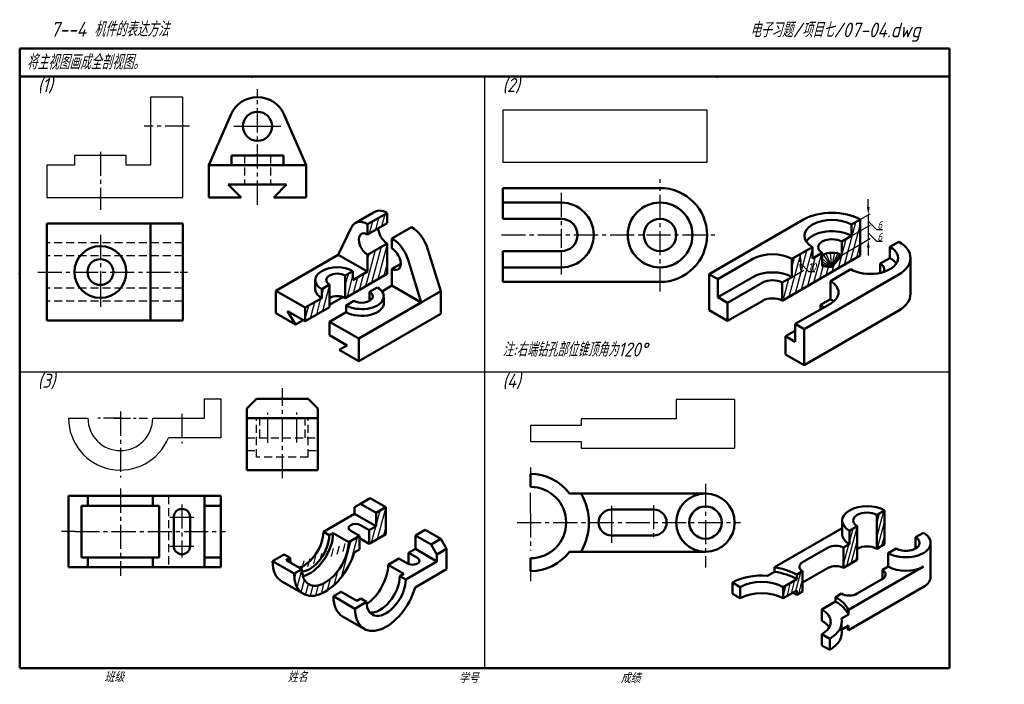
# Model space of a CAD drawing. Header units: millimetres. Extents: x 79 to 428, y 66 to 302.
import ezdxf

# ---------------------------------------------------------------- set-up
doc = ezdxf.new("R2010")
doc.units = ezdxf.units.MM
doc.header["$LTSCALE"] = 0.9
doc.linetypes.add('CENTER2', pattern=[28.575, 19.05, -3.175, 3.175, -3.175])
doc.linetypes.add('DASHED2', pattern=[9.525, 6.35, -3.175])
for name, color, linetype in [('剖面线层', 7, 'Continuous'), ('尺寸层', 221, 'Continuous'), ('细实线层', 7, 'Continuous')]:
    doc.layers.add(name, color=color, linetype=linetype)
for name, color, linetype, lineweight in [('文字层', 227, 'Continuous', 20), ('点画线层', 3, 'CENTER2', 25), ('粗实线层', 7, 'Continuous', 50), ('虚线层', 2, 'DASHED2', 25)]:
    doc.layers.add(name, color=color, linetype=linetype, lineweight=lineweight)
doc.styles.add('工程字体（斜）', font='gbeitc.shx', dxfattribs={"bigfont": 'gbcbig.shx'})
doc.styles.add('工程斜体', font='gbeitc.shx', dxfattribs={"bigfont": 'gbcbig.shx'})

msp = doc.modelspace()

# ---------------------------------------------------------------- hatches: boundary and pattern name
at = {"layer": '剖面线层', "ltscale": 0.5}
h = msp.add_hatch(dxfattribs=at)
h.set_pattern_fill('ANSI31', scale=0.56, angle=30, style=0)
h.set_pattern_definition([(75, (39.8552, 36.2009), (-1.717416, 0.46018), [])])
h.paths.add_polyline_path([(188.9, 200.2), (188.9, 208.2), (186.13, 206.6), (186.13, 203.4), (180.24, 200), (180.24, 195.2)])
h.paths.add_polyline_path([(209.33, 212), (209.33, 222.8), (202.41, 218.8), (202.41, 212.8), (197.21, 209.8), (197.21, 213), (194.44, 211.4), (194.44, 203.4)])
h.paths.add_polyline_path([(209.33, 230), (209.33, 233.6), (202.41, 229.6), (202.41, 226)])
h = msp.add_hatch(dxfattribs=at)
h.set_pattern_fill('ANSI31', scale=0.56, angle=30, style=0)
h.set_pattern_definition([(75, (71.4685, 35.9175), (-1.717416, 0.46018), [])])
h.paths.add_polyline_path([(374.17, 225.47), (377.29, 227.27), (377.29, 231.27), (374.17, 229.47)])
h.paths.add_polyline_path([(374.17, 225.47), (370.71, 223.47), (370.71, 218.67), (377.29, 222.47), (377.29, 227.27)])
h.paths.add_polyline_path([(377.29, 218.47), (377.29, 222.47), (370.71, 218.67), (367.24, 214.36), (363.78, 214.67), (363.78, 219.47), (360.32, 217.47), (360.32, 221.47), (353.04, 217.27), (353.04, 210.87), (349.58, 208.87), (349.58, 202.47)])
h.paths.add_polyline_path([(358.5, 216.55), (361.88, 216.55), (361.88, 212.35), (358.5, 212.35)], flags=24)
h = msp.add_hatch(dxfattribs=at)
h.set_pattern_fill('ANSI31', scale=0.56, angle=30, style=0)
h.set_pattern_definition([(75, (46.1718, 16.1629), (-1.717416, 0.46018), [])])
edge = h.paths.add_edge_path()
edge.add_ellipse((187.39, 111.97), major_axis=(-5.88, -10.18), ratio=0.57735, start_angle=315, end_angle=495, ccw=False)
edge.add_line((179.08, 107.17), (176.31, 105.57))
edge.add_ellipse((187.39, 111.97), major_axis=(-7.84, -13.58), ratio=0.57735, start_angle=315, end_angle=472.9757)
edge.add_line((197.67, 113.1), (199.52, 114.17))
edge.add_line((199.52, 114.17), (199.52, 118.97))
edge.add_line((199.52, 118.97), (195.71, 116.77))
h.paths.add_polyline_path([(202.98, 120.97), (202.98, 116.17), (208.87, 119.57), (208.87, 129.17), (205.41, 127.17), (205.41, 122.37)])
h = msp.add_hatch(dxfattribs=at)
h.set_pattern_fill('ANSI31', scale=0.4, angle=30, style=0)
h.set_pattern_definition([(75, (79.6791, 16.2358), (-1.226726, 0.3287), [])])
h.paths.add_polyline_path([(356.84, 106.39), (354.76, 105.19), (354.76, 103.59), (349.91, 100.79), (349.91, 96.79), (354.76, 99.59), (354.76, 97.99), (356.84, 99.19)])
h.paths.add_polyline_path([(385.94, 127.99), (383.16, 126.39), (383.16, 114.39), (385.94, 115.99)])
h.paths.add_polyline_path([(376.24, 122.39), (373.47, 120.79), (373.47, 108.79), (376.24, 110.39)])
h.paths.add_polyline_path([(373.47, 115.99), (371.39, 114.79), (371.39, 107.59), (373.47, 108.79)])

# ---------------------------------------------------------------- linework, layer by layer
at = {"layer": '尺寸层', "color": 7, "ltscale": 0.5}
for p, q in [((380.13, 235.71), (380.13, 238.51)), ((377.29, 231.27), (380.82, 233.31)), ((380.13, 232.91), (380.13, 224.11)), ((380.13, 230.75), (383.01, 227.73)), ((374.17, 225.47), (380.82, 229.31)), ((383.01, 227.73), (385.15, 227.73)), ((370.71, 218.67), (380.82, 224.51)), ((380.13, 226.56), (383.01, 223.55)), ((380.13, 221.31), (380.13, 218.51)), ((383.01, 223.55), (385.15, 223.55)), ((353.04, 210.87), (357.28, 213.32)), ((356.09, 216.23), (356.09, 215.43)), ((356.09, 215.83), (358.96, 212.82)), ((358.96, 212.82), (361.11, 212.82))]:
    msp.add_line(p, q, dxfattribs=at)
for points in [[(379.66, 235.71), (380.6, 235.71), (380.13, 232.91)], [(379.66, 221.31), (380.6, 221.31), (380.13, 224.11)], [(355.62, 216.23), (356.55, 216.23), (356.09, 219.03)], [(355.62, 215.43), (356.55, 215.43), (356.09, 212.63)]]:
    msp.add_solid(points, dxfattribs=at)
at = {"layer": '点画线层', "color": 7, "ltscale": 0.5}
for p, q in [((163.32, 236.51), (163.32, 277.53)), ((139.16, 264.39), (123.08, 264.39)), ((107.55, 255.36), (107.55, 234.76)), ((306.23, 205.72), (306.23, 245.67)), ((271.16, 240.75), (271.16, 221.27)), ((107.55, 225.79), (107.55, 206.42)), ((249.93, 225.79), (326.13, 225.79)), ((85.31, 212.64), (135.86, 212.64)), ((172.15, 139.44), (172.15, 171.43)), ((114.65, 163.09), (114.65, 139.67)), ((136.5, 162.33), (136.5, 151.7)), ((166.98, 152.01), (166.98, 162.63)), ((177.33, 152.09), (177.33, 162.76)), ((260.25, 143.28), (260.25, 136.33)), ((322.35, 137.44), (322.35, 107.71)), ((114.65, 135.74), (114.65, 104.72)), ((136.5, 130.13), (136.5, 111.29)), ((303.95, 129.87), (303.95, 117.12)), ((260.25, 126.9), (260.25, 113.73)), ((132.2, 125.64), (141.07, 125.64)), ((255.48, 123.68), (334.72, 123.68)), ((98.66, 120.47), (151.92, 120.47)), ((132.17, 115.29), (141.58, 115.29)), ((260.25, 111.03), (260.25, 102.85))]:
    msp.add_line(p, q, dxfattribs=at)
at = {"layer": '点画线层', "color": 7}
for p, q in [((271.16, 220.04), (271.16, 211.74)), ((135.86, 212.64), (138.52, 212.64)), ((107.55, 206.42), (107.55, 200.27)), ((260.25, 126.9), (260.25, 134.18)), ((98.66, 120.47), (93.71, 120.47))]:
    msp.add_line(p, q, dxfattribs=at)
at = {"layer": '点画线层', "color": 7, "ltscale": 0.35}
for p, q in [((114.65, 160.72), (106.11, 160.72)), ((112.28, 160.72), (124.25, 160.72))]:
    msp.add_line(p, q, dxfattribs=at)
at = {"layer": '点画线层', "color": 7, "ltscale": 0.35, "const_width": 0.25}
msp.add_lwpolyline([(380.01, 228.91, 1), (380.26, 228.91, 1)], format="xyb", close=True, dxfattribs=at)
at = {"layer": '粗实线层', "color": 7, "ltscale": 0.5}
for p, q in [((408.91, 292.03), (78.91, 292.03)), ((78.91, 292.03), (78.91, 72.03)), ((408.91, 282.03), (408.91, 292.03)), ((238.88, 282.03), (78.91, 282.03)), ((408.91, 282.03), (238.88, 282.03)), ((408.91, 72.03), (408.91, 282.03)), ((146.07, 250.59), (153.82, 268.5)), ((180.57, 250.59), (172.82, 268.5)), ((78.91, 258.9), (78.91, 248.9)), ((154.12, 254.04), (172.52, 254.04)), ((154.12, 254.04), (154.12, 250.59)), ((172.52, 254.04), (172.52, 250.59)), ((146.07, 239.09), (146.07, 250.59)), ((146.07, 250.59), (180.57, 250.59)), ((180.57, 250.59), (180.57, 239.09)), ((152.97, 243.69), (157.57, 239.09)), ((173.67, 243.69), (152.97, 243.69)), ((173.67, 243.69), (169.07, 239.09)), ((250.46, 242.46), (306.23, 242.46)), ((250.46, 242.46), (250.46, 231.54)), ((146.07, 239.09), (157.57, 239.09)), ((180.57, 239.09), (169.07, 239.09)), ((271.16, 237.29), (250.46, 237.29)), ((204.48, 233.72), (198.01, 230.04)), ((202.41, 229.6), (209.33, 233.6)), ((209.33, 230), (209.33, 233.6)), ((271.16, 231.54), (250.46, 231.54)), ((323.6, 211.87), (357.2, 231.27)), ((377.29, 231.27), (374.17, 229.47)), ((377.29, 231.27), (374.17, 229.47)), ((377.29, 218.47), (377.29, 231.27)), ((88.57, 229.89), (136.87, 229.89)), ((88.57, 229.89), (88.57, 195.39)), ((125.37, 229.89), (125.37, 195.39)), ((136.87, 195.39), (136.87, 229.89)), ((192.01, 218.8), (196.68, 228.56)), ((202.41, 226), (209.33, 230)), ((202.41, 226), (202.41, 229.6)), ((211.05, 224.6), (217.98, 228.6)), ((374.17, 229.47), (374.17, 225.47)), ((211.05, 221), (211.05, 224.6)), ((374.17, 225.47), (370.71, 223.47)), ((202.41, 218.8), (209.33, 222.8)), ((209.33, 222.8), (209.33, 212)), ((228.37, 205.8), (223.7, 220.96)), ((360.32, 221.47), (353.04, 217.27)), ((360.32, 221.47), (357.2, 219.67)), ((360.32, 217.47), (360.32, 221.47)), ((370.71, 223.47), (370.71, 218.67)), ((387.83, 221.61), (390.94, 223.41)), ((387.83, 221.61), (387.83, 217.61)), ((192.01, 218.8), (169.84, 206)), ((192.01, 218.8), (202.41, 212.8)), ((202.41, 212.8), (202.41, 218.8)), ((221.45, 201.8), (216.78, 216.96)), ((250.46, 220.04), (250.46, 209.11)), ((271.16, 220.04), (250.46, 220.04)), ((326.71, 210.07), (339.18, 217.27)), ((377.29, 218.47), (349.58, 202.47)), ((353.04, 217.27), (353.04, 210.87)), ((363.78, 219.47), (360.32, 217.47)), ((363.78, 219.47), (363.78, 214.67)), ((367.24, 214.36), (370.71, 218.67)), ((384.36, 215.61), (387.83, 217.61)), ((395.1, 217.7), (395.1, 204.69)), ((211.05, 207.8), (211.05, 213.8)), ((271.16, 214.29), (250.46, 214.29)), ((367.24, 214.36), (363.78, 214.67)), ((366.68, 209.4), (373.97, 213.61)), ((384.36, 215.61), (384.36, 212.32)), ((183.84, 206.84), (183.83, 209.79)), ((197.21, 213), (194.44, 211.4)), ((209.33, 212), (194.44, 203.4)), ((194.44, 211.4), (194.44, 203.4)), ((197.21, 209.8), (197.21, 213)), ((202.41, 212.8), (197.21, 209.8)), ((326.71, 210.07), (323.6, 211.87)), ((323.6, 211.87), (323.6, 199.07)), ((326.71, 203.67), (339.18, 210.87)), ((326.71, 210.07), (326.71, 203.67)), ((353.04, 210.87), (349.58, 208.87)), ((357.34, 192.41), (390.94, 211.81)), ((188.9, 208.2), (186.13, 206.6)), ((186.13, 206.6), (186.13, 203.4)), ((188.9, 208.2), (188.9, 200.2)), ((205.86, 207.2), (203.09, 205.6)), ((207.53, 205.77), (211.05, 207.8)), ((211.05, 207.8), (221.45, 201.8)), ((250.46, 209.11), (306.23, 209.11)), ((330.18, 201.67), (342.65, 208.87)), ((349.58, 208.87), (349.58, 202.47)), ((366.68, 209.4), (366.68, 203)), ((169.84, 198), (169.84, 206)), ((169.84, 206), (180.24, 200)), ((180.24, 200), (186.13, 203.4)), ((188.9, 201), (193.66, 203.75)), ((203.09, 205.6), (203.09, 202.4)), ((208.15, 201.8), (208.15, 203.81)), ((221.45, 201.8), (228.37, 205.8)), ((228.37, 197.8), (228.37, 205.8)), ((330.18, 201.67), (326.71, 203.67)), ((366.68, 203), (363.21, 201)), ((188.9, 200.2), (180.24, 195.2)), ((180.24, 200), (180.24, 195.2)), ((197.54, 202.4), (194.77, 200.8)), ((194.77, 198.4), (194.77, 200.8)), ((199.28, 189), (221.45, 201.8)), ((330.18, 195.27), (342.65, 202.47)), ((330.18, 201.67), (330.18, 195.27)), ((354.22, 194.21), (366.68, 201.38)), ((363.21, 201), (363.21, 199.38)), ((169.84, 198), (176.77, 194)), ((180.24, 195.2), (174, 198.8)), ((176.77, 194), (174, 198.8)), ((188.88, 195), (194.77, 198.4)), ((188.88, 195), (194.77, 198.4)), ((228.37, 197.8), (199.28, 181)), ((323.6, 199.07), (330.18, 195.27)), ((357.34, 179.59), (390.94, 198.99)), ((88.57, 195.39), (136.87, 195.39)), ((176.77, 194), (179.54, 195.6)), ((199.28, 189), (188.88, 195)), ((188.88, 195), (188.88, 190.2)), ((354.22, 187.81), (354.22, 194.21)), ((354.22, 194.21), (357.34, 192.41)), ((357.34, 192.41), (357.34, 179.59)), ((188.88, 190.2), (195.12, 186.6)), ((199.28, 181), (199.28, 189)), ((350.76, 189.81), (354.22, 191.81)), ((350.76, 183.41), (350.76, 189.81)), ((350.76, 189.81), (354.22, 187.81)), ((192.35, 185), (195.12, 186.6)), ((199.28, 181), (192.35, 185)), ((357.34, 179.59), (350.76, 183.39)), ((159.5, 164.17), (162.95, 167.62)), ((181.35, 167.62), (162.95, 167.62)), ((184.8, 164.17), (181.35, 167.62)), ((159.5, 164.17), (159.5, 142.32)), ((184.8, 142.32), (184.8, 164.17)), ((159.5, 160.72), (184.8, 160.72)), ((159.5, 142.32), (184.8, 142.32)), ((260.25, 140.93), (260.25, 136.33)), ((150.3, 133.12), (96.25, 133.12)), ((96.25, 133.12), (96.25, 107.82)), ((103.15, 133.12), (103.15, 129.67)), ((126.15, 133.12), (126.15, 129.67)), ((144.55, 133.12), (144.55, 107.82)), ((150.3, 107.82), (150.3, 133.12)), ((322.35, 134.03), (274.05, 134.03)), ((100.85, 129.67), (100.85, 111.27)), ((128.45, 129.67), (100.85, 129.67)), ((128.45, 129.67), (128.45, 111.27)), ((150.3, 129.67), (144.55, 129.67)), ((199.86, 130.37), (197.79, 129.17)), ((203.33, 132.37), (199.86, 130.37)), ((199.86, 130.37), (205.41, 127.17)), ((208.87, 129.17), (203.33, 132.37)), ((197.79, 126.77), (186.7, 120.37)), ((197.79, 129.17), (197.79, 126.77)), ((197.79, 126.77), (205.41, 122.37)), ((208.87, 129.17), (205.41, 127.17)), ((205.41, 127.17), (205.41, 122.37)), ((208.87, 119.57), (208.87, 129.17)), ((303.95, 128.28), (289, 128.28)), ((383.16, 126.39), (385.94, 127.99)), ((383.16, 114.39), (383.16, 126.39)), ((385.94, 115.99), (385.94, 127.99)), ((133.63, 115.29), (133.63, 125.64)), ((139.38, 125.64), (139.38, 115.29)), ((202.98, 120.97), (199.86, 122.77)), ((205.41, 122.37), (202.98, 120.97)), ((205.41, 122.37), (202.98, 120.97)), ((370.9, 124.03), (370.88, 119.6)), ((373.47, 120.79), (376.24, 122.39)), ((376.24, 110.39), (376.24, 122.39)), ((188.78, 119.17), (186.7, 120.37)), ((190.16, 119.97), (188.78, 119.17)), ((195.71, 116.77), (190.16, 119.97)), ((199.52, 118.97), (195.71, 116.77)), ((199.52, 118.97), (196.4, 120.77)), ((199.52, 118.97), (199.52, 114.17)), ((202.98, 120.97), (202.98, 116.17)), ((208.87, 119.57), (202.98, 116.17)), ((219.39, 119.1), (222.85, 121.1)), ((224.93, 115.9), (219.39, 119.1)), ((219.39, 119.1), (219.39, 114.3)), ((222.85, 121.1), (228.4, 117.9)), ((289, 119.08), (303.95, 119.08)), ((346.85, 107.82), (370.89, 121.7)), ((373.47, 115.99), (373.47, 120.79)), ((396.92, 118.44), (399.69, 120.04)), ((202.98, 116.17), (199.52, 118.17)), ((224.93, 115.9), (228.4, 117.9)), ((224.93, 115.9), (227.01, 112.3)), ((228.4, 117.9), (230.47, 114.3)), ((371.39, 114.79), (373.47, 115.99)), ((383.16, 114.39), (385.94, 115.99)), ((402.28, 104.47), (402.28, 116.42)), ((172.84, 112.37), (168.69, 109.97)), ((174.92, 111.17), (172.84, 112.37)), ((199.52, 114.17), (197.67, 113.1)), ((216.96, 112.9), (219.39, 114.3)), ((220.08, 111.1), (216.96, 112.9)), ((216.96, 112.9), (216.96, 108.93)), ((219.39, 114.3), (227.01, 109.9)), ((227.01, 112.3), (230.47, 114.3)), ((227.01, 112.3), (227.01, 109.9)), ((230.47, 107.1), (230.47, 114.3)), ((322.35, 113.33), (274.05, 113.33)), ((365.84, 114.79), (356.84, 109.59)), ((371.39, 114.79), (371.39, 107.59)), ((387.22, 112.84), (389.99, 114.44)), ((387.22, 112.84), (387.22, 108.04)), ((128.45, 111.27), (100.85, 111.27)), ((103.15, 107.82), (103.15, 111.27)), ((126.15, 107.82), (126.15, 111.27)), ((150.3, 111.27), (144.55, 111.27)), ((168.69, 109.97), (176.31, 105.57)), ((173.54, 110.37), (174.92, 111.17)), ((179.08, 107.17), (173.54, 110.37)), ((209.69, 108.7), (213.5, 110.9)), ((215.23, 105.5), (209.69, 108.7)), ((216.62, 109.1), (213.5, 110.9)), ((227.01, 109.9), (215.93, 103.5)), ((260.25, 111.03), (260.25, 106.43)), ((371.39, 107.59), (376.24, 110.39)), ((96.25, 107.82), (150.3, 107.82)), ((176.31, 105.57), (179.08, 107.17)), ((213.85, 104.7), (215.23, 105.5)), ((230.47, 107.1), (219.27, 100.63)), ((346.85, 106.22), (344.37, 104.79)), ((346.85, 107.82), (346.85, 106.22)), ((354.76, 105.19), (356.84, 106.39)), ((354.76, 103.59), (354.76, 105.19)), ((365.84, 107.59), (356.84, 102.39)), ((356.84, 99.19), (356.84, 106.39)), ((399.69, 108.04), (373.08, 92.68)), ((387.22, 108.04), (385.14, 106.84)), ((385.14, 106.84), (385.14, 103.66)), ((179.11, 98.68), (171.95, 102.79)), ((215.93, 103.5), (213.85, 104.7)), ((331.9, 98.39), (331.9, 102.39)), ((334.67, 100.79), (331.9, 102.39)), ((354.76, 103.59), (349.91, 100.79)), ((385.4, 103.81), (376.14, 98.45)), ((190.29, 97.5), (193.06, 99.1)), ((198.6, 95.9), (193.06, 99.1)), ((334.67, 96.79), (331.9, 98.39)), ((334.67, 100.79), (334.67, 96.79)), ((349.91, 100.79), (349.91, 96.79)), ((349.91, 96.79), (354.76, 99.59)), ((354.76, 97.99), (354.76, 99.59)), ((354.76, 97.99), (356.84, 99.19)), ((370.59, 98.44), (368.52, 97.24)), ((399.69, 100.84), (373.08, 85.48)), ((197.91, 93.1), (190.29, 97.5)), ((202.07, 95.5), (197.91, 93.1)), ((197.91, 93.1), (202.07, 95.5)), ((199.99, 96.7), (198.6, 95.9)), ((202.07, 95.5), (199.99, 96.7)), ((368.52, 95.64), (363.67, 92.84)), ((368.52, 97.24), (368.52, 95.64)), ((363.67, 92.84), (363.67, 88.84)), ((373.08, 91.08), (370.59, 89.64)), ((373.08, 91.08), (373.08, 92.68)), ((201.14, 85.93), (193.54, 90.32)), ((363.67, 80.04), (363.67, 84.04)), ((366.44, 82.44), (363.67, 84.04)), ((370.59, 85.64), (370.59, 87.24)), ((373.08, 87.08), (370.59, 85.64)), ((373.08, 85.48), (373.08, 87.08)), ((366.44, 82.44), (366.44, 78.44)), ((366.44, 78.44), (363.67, 80.04))]:
    msp.add_line(p, q, dxfattribs=at)
at = {"layer": '粗实线层'}
msp.add_line((211.05, 213.8), (214.17, 215.6), dxfattribs=at)
at = {"layer": '粗实线层', "color": 7, "ltscale": 0.35}
msp.add_line((396.92, 118.44), (396.92, 114.44), dxfattribs=at)
at = {"layer": '粗实线层', "ltscale": 0.5}
msp.add_line((78.91, 72.03), (408.91, 72.03), dxfattribs=at)
at = {"layer": '粗实线层', "color": 7, "ltscale": 0.5}
for centre, radius in [((163.32, 264.39), 5.17), ((306.23, 225.79), 11.5), ((306.23, 225.79), 5.75), ((107.55, 212.64), 9.2), ((107.55, 212.64), 4.6), ((322.35, 123.68), 10.35), ((322.35, 123.68), 5.75)]:
    msp.add_circle(centre, radius, dxfattribs=at)
for centre, radius, start, end in [((163.32, 264.39), 10.35, 23.4018, 156.5982), ((306.23, 225.79), 16.68, 270, 90), ((271.16, 225.79), 11.5, 270, 90), ((271.16, 225.79), 5.75, 270, 90), ((260.25, 123.68), 17.25, 36.8699, 90), ((260.25, 123.68), 12.65, 270, 90), ((260.25, 123.68), 20.7, 330, 30), ((136.5, 125.64), 2.88, 0, 180), ((289, 123.68), 4.6, 90, 270), ((303.95, 123.68), 4.6, 270, 90), ((136.5, 115.29), 2.88, 180, 0), ((260.25, 123.68), 17.25, 270, 323.1301)]:
    msp.add_arc(centre, radius, start, end, dxfattribs=at)
for centre, major_axis, start_param, end_param in [((209.33, 226.4), (4.41, -7.64), 2.356194, 3.249347), ((202.41, 222.4), (4.41, -7.64), 2.356194, 3.518552), ((367.24, 225.47), (-9.8, 0), 3.926991, 7.068583), ((367.24, 225.47), (-14.21, 0), 3.926991, 5.497787), ((209.33, 226.4), (2.2, -3.82), 3.926991, 5.497787), ((217.98, 221.4), (4.41, -7.64), 1.193837, 2.356194), ((367.24, 221.47), (-9.8, 0), 3.926991, 5.921818), ((202.41, 222.4), (2.2, -3.82), 2.356194, 5.497787), ((211.05, 217.4), (4.41, -7.64), 1.193837, 2.356194), ((367.24, 221.47), (-4.9, 0), 3.926991, 7.068583), ((211.05, 217.4), (2.2, -3.82), 5.497787, 8.63938), ((380.9, 217.61), (-9.8, 0), 0.785398, 3.926991), ((380.9, 217.61), (-14.21, 0), 2.356194, 3.926991), ((346.11, 213.27), (-9.8, 0), 3.926991, 5.497787), ((367.24, 216.67), (-4.9, 0), 3.926991, 5.497787), ((380.9, 213.61), (-9.8, 0), 3.50296, 3.926991), ((191.67, 209.8), (-7.84, 0), 3.926991, 7.068583), ((380.9, 213.61), (-4.9, 0), 2.780226, 3.926991), ((191.67, 209.8), (-3.92, 0), 3.926991, 7.068583), ((346.11, 206.87), (-9.8, 0), 3.926991, 5.497787), ((191.67, 206.6), (-7.84, 0), 6.230498, 7.068583), ((200.32, 204), (-7.84, 0), 0.785398, 3.926991), ((346.11, 206.87), (-4.9, 0), 3.926991, 5.497787), ((359.77, 205.39), (-9.8, 0), 2.354639, 3.929784), ((191.67, 201.8), (-3.92, 0), 3.926991, 5.497787), ((200.32, 204), (-3.92, 0), 0.785398, 3.926991), ((346.11, 200.47), (-4.9, 0), 3.926991, 5.497787), ((359.77, 198.99), (-9.8, 0), 3.742857, 3.929784), ((380.9, 204.79), (-14.21, 0), 2.356194, 3.153025), ((200.32, 201.6), (-7.84, 0), 0.785398, 3.184479), ((359.77, 198.99), (-4.9, 0), 3.51663, 3.932578), ((379.7, 124.39), (-8.82, 0), 3.926991, 7.068583), ((379.7, 124.39), (-4.9, 0), 3.926991, 7.068583), ((198.13, 121.77), (-2.45, 0), 3.926991, 7.068583), ((179.77, 116.37), (-4.9, -8.49), 6.840784, 8.63938), ((181.85, 115.17), (-4.9, -8.49), 6.66352, 8.63938), ((181.85, 115.17), (-5.88, -10.18), 6.774068, 8.63938), ((379.7, 119.59), (-8.82, 0), 6.280371, 7.068583), ((393.46, 116.44), (-8.82, 0), 0.785398, 3.926991), ((187.39, 111.97), (-5.88, -10.18), 5.497787, 8.63938), ((368.62, 113.19), (-3.92, 0), 3.926991, 5.497787), ((393.46, 116.44), (-4.9, 0), 0.785398, 3.926991), ((187.39, 111.97), (-7.84, -13.58), 5.497787, 8.254983), ((379.7, 112.39), (-4.9, 0), 3.926991, 5.497787), ((179.77, 116.37), (-7.84, -13.58), 5.497787, 6.285044), ((181.85, 115.17), (-4.9, -8.49), 5.497787, 5.725586), ((201.38, 103.9), (-5.88, -10.18), 7.155831, 8.63938), ((218.35, 110.1), (-2.45, 0), 0.785398, 3.926991), ((359.61, 107.99), (-3.92, 0), 5.497787, 7.068583), ((342.29, 96.39), (-14.7, 0), 4.570492, 5.497787), ((342.29, 97.99), (-17.64, 0), 3.926991, 4.45059), ((342.29, 96.39), (-17.64, 0), 3.926991, 4.45059), ((368.62, 105.99), (-3.92, 0), 3.926991, 5.497787), ((382.37, 105.24), (-3.92, 0), 2.261174, 3.926991), ((393.46, 111.64), (-8.82, 0), 0.785398, 2.356194), ((209, 99.5), (-4.9, -8.49), 5.497787, 8.63938), ((206.92, 100.7), (-4.9, -8.49), 6.496941, 8.63938), ((342.29, 96.39), (-10.78, 0), 3.926991, 5.497787), ((393.46, 104.44), (-8.82, 0), 2.356194, 3.145918), ((209, 99.5), (-7.84, -13.58), 5.497787, 8.254983), ((342.29, 92.39), (-10.78, 0), 3.926991, 5.497787), ((342.29, 90.79), (-17.64, 0), 3.926991, 4.038332), ((373.37, 100.04), (-3.92, 0), 0.785398, 2.357625), ((201.38, 103.9), (-7.84, -13.58), 5.497787, 6.283188), ((356.04, 90.04), (-17.64, 0), 3.403392, 3.926991), ((356.04, 88.44), (-17.64, 0), 3.403392, 3.926991), ((356.04, 88.44), (-10.78, 0), 2.356194, 3.926991), ((356.04, 84.44), (-10.78, 0), 3.468813, 3.926991), ((356.04, 88.44), (-14.7, 0), 2.356194, 3.28349), ((356.04, 84.44), (-14.7, 0), 2.356194, 3.28349), ((356.04, 82.84), (-17.64, 0), 3.403392, 3.527566)]:
    msp.add_ellipse(centre, major_axis=major_axis, ratio=0.57735, start_param=start_param, end_param=end_param, dxfattribs=at)
at = {"layer": '粗实线层', "color": 7}
for p in [(161.41, 282.03), (243.91, 282.03), (326.41, 282.03), (78.91, 212.03)]:
    msp.add_point(p, dxfattribs=at)
at = {"layer": '细实线层', "color": 7, "ltscale": 0.5}
for p, q in [((243.91, 282.03), (243.91, 72.03)), ((136.87, 274.74), (125.37, 274.74)), ((125.37, 274.74), (125.37, 250.59)), ((136.87, 239.09), (136.87, 274.74)), ((250.46, 270.06), (250.46, 251.66)), ((322.91, 270.06), (250.46, 270.06)), ((322.91, 251.66), (322.91, 270.06)), ((154.91, 264.39), (171.63, 264.39)), ((116.75, 254.04), (98.35, 254.04)), ((98.35, 254.04), (98.35, 250.59)), ((116.75, 250.59), (116.75, 254.04)), ((250.46, 251.66), (322.91, 251.66)), ((88.57, 250.59), (88.57, 239.09)), ((98.35, 250.59), (88.57, 250.59)), ((125.37, 250.59), (116.75, 250.59)), ((88.57, 239.09), (136.87, 239.09)), ((186.13, 203.4), (180.24, 200)), ((408.91, 177.03), (78.91, 177.03)), ((144.55, 160.72), (144.55, 167.62)), ((144.55, 167.62), (150.3, 167.62)), ((150.3, 167.62), (150.3, 153.82)), ((332.7, 167.38), (312, 167.38)), ((312, 167.38), (312, 160.48)), ((332.7, 167.38), (332.7, 150.13)), ((96.25, 160.72), (103.15, 160.72)), ((126.15, 160.72), (144.55, 160.72)), ((278.17, 158.18), (260.25, 158.18)), ((260.25, 158.18), (260.25, 152.43)), ((312, 160.48), (278.17, 160.48)), ((278.17, 160.48), (278.17, 158.18)), ((150.3, 153.82), (131.71, 153.82)), ((260.25, 152.43), (278.17, 152.43)), ((278.17, 152.43), (278.17, 150.13)), ((278.17, 150.13), (332.7, 150.13)), ((289, 129.65), (289, 116.54)), ((150.3, 107.82), (150.3, 107.82)), ((179.08, 107.17), (176.31, 105.57))]:
    msp.add_line(p, q, dxfattribs=at)
at = {"layer": '细实线层', "color": 7, "ltscale": 0.35}
for q in [(363.78, 217.47), (364.19, 218.88), (365.21, 219.24), (366.71, 219.48), (368.28, 219.44), (369.3, 219.24), (370.03, 219), (370.4, 218.83), (370.71, 218.67), (363.78, 216.31), (363.78, 215.42), (363.78, 215.02), (363.78, 214.67)]:
    msp.add_line((367.24, 214.36), q, dxfattribs=at)
at = {"layer": '细实线层', "color": 7, "ltscale": 0.5}
for radius, end in [(18.4, 337.9757), (11.5, 0)]:
    msp.add_arc((114.65, 160.72), radius, 180, end, dxfattribs=at)
at = {"layer": '细实线层', "color": 7}
msp.add_point((78.91, 212.03), dxfattribs=at)
at = {"layer": '虚线层', "color": 7, "ltscale": 0.5}
for p, q in [((158.72, 254.04), (158.72, 243.69)), ((167.92, 254.04), (167.92, 243.69)), ((136.87, 222.99), (88.57, 222.99)), ((136.87, 218.39), (88.57, 218.39)), ((136.87, 206.89), (88.57, 206.89)), ((136.87, 202.29), (88.57, 202.29)), ((162.95, 146.92), (162.95, 160.72)), ((164.1, 153.82), (164.1, 160.72)), ((180.2, 153.82), (180.2, 160.72)), ((181.35, 146.92), (181.35, 160.72)), ((159.5, 153.82), (184.8, 153.82)), ((159.5, 149.22), (162.95, 149.22)), ((181.35, 146.92), (162.95, 146.92)), ((181.35, 149.22), (184.8, 149.22)), ((131.71, 133.12), (131.71, 107.82))]:
    msp.add_line(p, q, dxfattribs=at)

# ---------------------------------------------------------------- texts
at = {"layer": '尺寸层', "color": 7, "ltscale": 0.5, "char_height": 2.8, "attachment_point": 5, "style": '工程字体（斜）'}
for s, insert in [('6', (384.23, 229.42)), ('6', (384.23, 225.18)), ('10', (360.19, 214.45))]:
    msp.add_mtext(s, dxfattribs=dict(at, insert=insert))
at = {"layer": '文字层', "color": 7, "style": '工程字体（斜）'}
for s, p in [('班级', (108.94, 67.06)), ('姓名', (174.03, 67.04)), ('学号', (234.8, 66.66)), ('成绩', (292.23, 66.66))]:
    msp.add_text(s, height=3.5, dxfattribs=at).set_placement(p)
at = {"layer": '细实线层', "color": 7, "ltscale": 0.5}
for s, height, style, p in [('  7--4 机件的表达方法  ', 5.25, '工程字体（斜）', (84.19, 296.2)), ('电子习题/项目七/07-04.dwg', 5.25, '工程斜体', (338.17, 295.99)), ('将主视图画成全剖视图。', 5.25, '工程斜体', (81.38, 284.56)), ('(1)', 5, '工程斜体', (85.31, 276.53)), ('(2)', 5, '工程斜体', (250.31, 276.53)), ('注:右端钻孔部位锥顶角为120%%D', 5, '工程斜体', (250.31, 182.61)), ('(3)', 5, '工程斜体', (85.31, 171.53)), ('(4)', 5, '工程斜体', (250.31, 171.53))]:
    msp.add_text(s, height=height, dxfattribs=dict(at, style=style)).set_placement(p)

doc.saveas('drawing.dxf')
